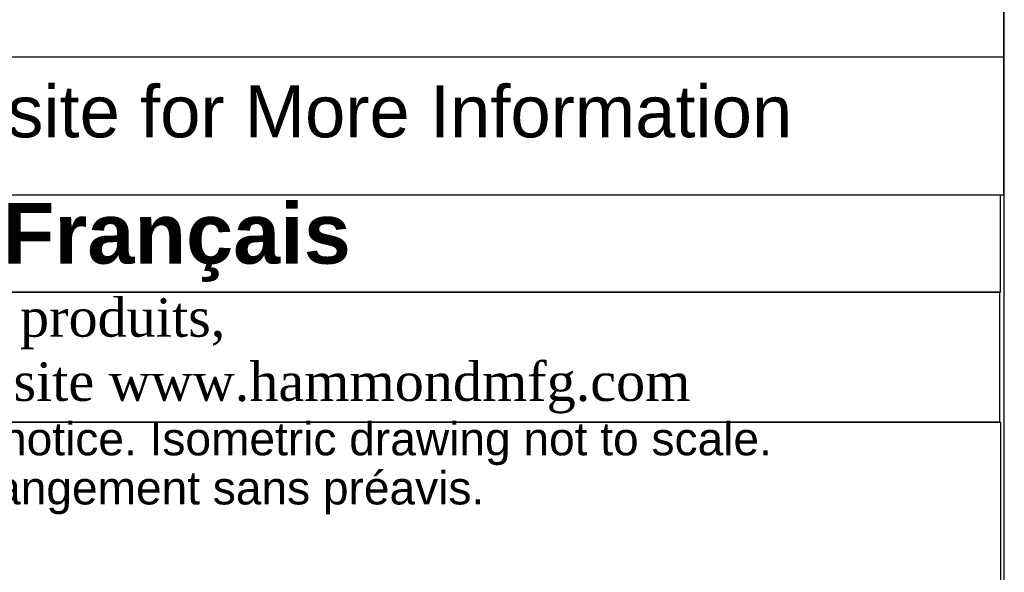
# Model space of a CAD drawing. Header units: inches. Extents: x 0 to 36.4, y -0.1 to 27.2.
# Tile 9 of 11: x 30.7 to 36.4, y 3.5 to 6.7. Entities that reach past the tile are written whole.
import ezdxf
from ezdxf.enums import TextEntityAlignment as Align

# ---------------------------------------------------------------- set-up
doc = ezdxf.new("R2010")
doc.units = ezdxf.units.IN
doc.header["$MEASUREMENT"] = 0
doc.layers.add('Default', color=7, linetype='Continuous')
doc.styles.add('SEACAD_Arial', font='arial.ttf')

# ---------------------------------------------------------------- blocks, each defined once
blk = doc.blocks.new('SE1')
at = {"color": 7, "linetype": 'Continuous'}
blk.add_line((26.7631, 6.5006), (36.3627, 6.5006), dxfattribs=at)
blk.add_lwpolyline([(26.7631, 5.7006), (26.7631, 7.9746), (36.3627, 7.9746), (36.3627, 5.7006), (26.7631, 5.7006)], dxfattribs=at)
at = {"color": 7, "linetype": 'Continuous', "style": 'SEACAD_Arial'}
blk.add_text('See Hammond Website for More Information', height=0.3, dxfattribs=at).set_placement((26.8261, 6.3354), align=Align.TOP_LEFT)
blk = doc.blocks.new('Block13')
at = {"layer": 'Default', "color": 7, "linetype": 'Continuous'}
for p, q in [((0, 1.6479), (3.5155, 1.6479)), ((3.5155, 1.6479), (3.5155, 0))]:
    blk.add_line(p, q, dxfattribs=at)
at = {"layer": 'Default', "char_height": 0.07, "attachment_point": 1}
for s, insert, width in [('{\\fArial|b0||i0||c0|p34;\\C7;\\H7.e-002;\\W1.;\\T1.;Data subject to change without notice. Isometric drawing not to scale.}', (0.0298, 1.6475), 3.486391), ('{\\fArial|b0||i0||c0|p34;\\C7;\\H7.e-002;\\W1.;\\T1.;Les données sont sujettes à changement sans préavis.}', (0.0334, 1.5433), 3.235631)]:
    blk.add_mtext(s, dxfattribs=dict(at, insert=insert, width=width))
blk = doc.blocks.new('Block11')
at = {"layer": 'Default', "color": 7}
blk.add_blockref('Block13', (0, 0), dxfattribs=at)
blk = doc.blocks.new('Block10')
at = {"layer": 'Default', "color": 7}
blk.add_blockref('Block11', (0, 0), dxfattribs=at)
blk = doc.blocks.new('Block2')
at = {"layer": 'Default', "color": 7, "xscale": 15, "yscale": 15, "zscale": 15}
blk.add_blockref('Block10', (-52.744, 0), dxfattribs=at)
blk = doc.blocks.new('Block222')
at = {"layer": 'Default', "color": 7}
blk.add_blockref('Block2', (106.578, -49.503), dxfattribs=at)

msp = doc.modelspace()

# ---------------------------------------------------------------- linework, layer by layer
at = {"layer": 'Default', "color": 7, "linetype": 'Continuous'}
msp.add_line((36.3676, 0), (36.3676, 27.177), dxfattribs=at)
for points in [[(26.7631, 5.7006), (26.7631, 5.1398), (36.3455, 5.1398), (36.3455, 5.7006), (26.7631, 5.7006)], [(26.7633, 5.1392), (26.7633, 4.3894), (36.3418, 4.3894), (36.3418, 5.1392), (26.7633, 5.1392)]]:
    msp.add_lwpolyline(points, dxfattribs=at)

# ---------------------------------------------------------------- block references
msp.add_blockref('SE1', (0, 0))
at = {"layer": 'Default', "color": 7, "xscale": 0.1817301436, "yscale": 0.1817301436, "zscale": 0.1817301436}
msp.add_blockref('Block222', (16.98, 8.8919), dxfattribs=at)

# ---------------------------------------------------------------- texts
at = {"layer": 'Default'}
for s, insert, char_height, width, attachment_point in [('{\\fArial|b1||i0||c0|p34;\\C7;\\H8.412707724e-002;\\W1.;  }{\\fArial|b1||i0||c0|p34;\\C7;\\H0.3505294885;\\W1.;Français                                                         }', (31.5474, 5.4271), 0.3505295, 9.67821, 5), ('{\\fTimes New Roman|b0||i0||c0|p34;\\C7;\\H0.2228291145;\\W1.; Pour tous les détails sur nos produits, \\P}{\\fTimes New Roman|b0||i0||c0|p34;\\C7;\\H0.2228291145;\\W1.; svp veuillez consulter notre site www.hammondmfg.com                      }', (26.7564, 4.7712), 0.2228291, 9.674269, 4)]:
    msp.add_mtext(s, dxfattribs=dict(at, insert=insert, char_height=char_height, width=width, attachment_point=attachment_point))

doc.saveas('drawing.dxf')
